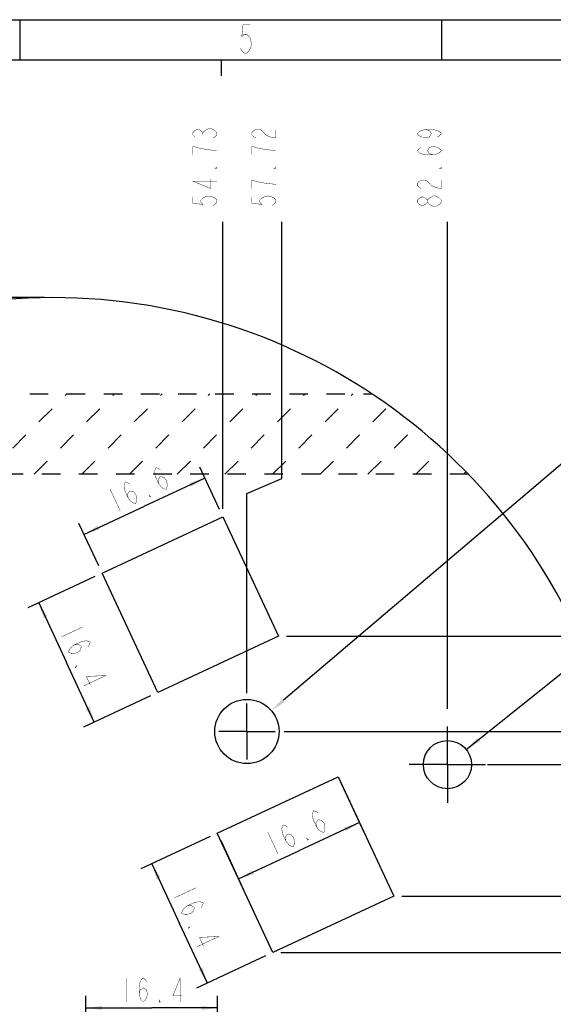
# Model space of a CAD drawing. Header units: millimetres. Extents: x 0 to 421, y 0 to 297.
# Tile 6 of 8: x 210 to 276, y 174 to 297. Entities that reach past the tile are written whole.
import ezdxf

# ---------------------------------------------------------------- set-up
doc = ezdxf.new("R2010")
doc.units = ezdxf.units.MM
doc.header["$LTSCALE"] = 23.1
doc.header["$PDMODE"] = 3
doc.header["$PDSIZE"] = 0.12
doc.linetypes.add('CENTER', pattern=[0.6, 0.375, -0.075, 0.075, -0.075])
doc.linetypes.add('HIDDEN', pattern=[0.2, 0.1, -0.1])
doc.layers.get('0').update_dxf_attribs({"linetype": 'CONTINUOUS'})
doc.layers.get('Defpoints').update_dxf_attribs({"linetype": 'CONTINUOUS'})
for name, color, linetype in [('11KW_MOTOR_DDXF_CONTINUOUS_LINE', 7, 'CONTINUOUS'), ('11KW_MOTOR_DRIVE_JDXF_DIMENSION', 7, 'CONTINUOUS'), ('11KW_MOTOR_DRIVE_JY_DXF_AXIS', 7, 'CONTINUOUS'), ('11KW_MOTOR_DRIVEDXF_HIDDEN_LINE', 7, 'CONTINUOUS'), ('13KW_HVAC_JY_DXF_FORMAT', 7, 'CONTINUOUS')]:
    doc.layers.add(name, color=color, linetype=linetype)
doc.styles.get("Standard").update_dxf_attribs({"font": 'txt', "width": 0.7})
doc.dimstyles.new('DIMSTYLE_2', dxfattribs={"dimtxt": 3, "dimasz": 2, "dimexe": 1.5, "dimexo": 1, "dimtad": 1, "dimdsep": 46, "dimtxsty": 'Standard', "dimblk": '_FILLED', "dimblk1": '_FILLED', "dimblk2": '_FILLED', "dimcen": 0.09, "dimazin": 2, "dimtp": 0.01, "dimtm": 0.01, "dimtfac": 1, "dimtofl": 0, "dimtmove": 0, "dimatfit": 1, "dimldrblk": '_FILLED', "dimfxl": 0, "dimtolj": 1, "dimarcsym": 0})
doc.dimstyles.new('DIMSTYLE_3', dxfattribs={"dimtxt": 3, "dimasz": 2, "dimexe": 1.5, "dimexo": 1, "dimgap": 0.75, "dimtad": 0, "dimtih": 1, "dimtoh": 1, "dimdsep": 46, "dimtxsty": 'Standard', "dimblk": '_FILLED', "dimblk1": '_FILLED', "dimblk2": '_FILLED', "dimcen": 0.09, "dimazin": 2, "dimtp": 0.01, "dimtm": 0.01, "dimtfac": 1, "dimtofl": 0, "dimtmove": 0, "dimatfit": 3, "dimldrblk": '_FILLED', "dimfxl": 0, "dimtolj": 1, "dimarcsym": 0})
doc.dimstyles.new('DIMSTYLE_4', dxfattribs={"dimtxt": 3, "dimasz": 2, "dimexe": 1.5, "dimexo": 1, "dimgap": 0.75, "dimtad": 1, "dimdec": 1, "dimdsep": 46, "dimtxsty": 'Standard', "dimblk": '_FILLED', "dimblk1": '_FILLED', "dimblk2": '_FILLED', "dimcen": 0.09, "dimazin": 2, "dimtp": 0.01, "dimtm": 0.01, "dimtfac": 1, "dimtdec": 1, "dimtofl": 0, "dimtmove": 0, "dimatfit": 3, "dimldrblk": '_FILLED', "dimfxl": 0, "dimtolj": 1, "dimarcsym": 0})
doc.dimstyles.get("Standard").update_dxf_attribs({"dimtxt": 3, "dimasz": 2, "dimexe": 1.5, "dimexo": 1, "dimtad": 1, "dimdsep": 46, "dimtxsty": 'Standard', "dimblk": '_FILLED', "dimblk1": '_FILLED', "dimblk2": '_FILLED', "dimcen": 0.09, "dimazin": 2, "dimtol": 1, "dimtp": 0.01, "dimtm": 0.01, "dimtfac": 1, "dimtofl": 0, "dimtmove": 0, "dimatfit": 3, "dimldrblk": '_FILLED', "dimfxl": 0, "dimtolj": 1, "dimarcsym": 0})

# ---------------------------------------------------------------- blocks, each defined once
blk = doc.blocks.new('_FILLED')
at = {"color": 0, "linetype": 'ByBlock'}
blk.add_solid([(0, 0), (-1, 0.125), (-1, -0.125)], dxfattribs=at)
blk = doc.blocks.new('*D3')
at = {"layer": '11KW_MOTOR_DRIVE_JDXF_DIMENSION', "color": 2, "linetype": 'Continuous'}
for p, q in [((140, 236.18), (129.1, 236.18)), ((129.1, 236.18), (140, 236.18)), ((152.77, 228.28), (140, 236.18))]:
    blk.add_line(p, q, dxfattribs=at)
at = {"layer": '11KW_MOTOR_DRIVE_JDXF_DIMENSION', "color": 2, "linetype": 'Continuous', "xscale": 2, "yscale": 2, "zscale": 2, "rotation": 328.2652906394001}
blk.add_blockref('_FILLED', (152.77, 228.28), dxfattribs=at)
blk = doc.blocks.new('*D9')
at = {"layer": '11KW_MOTOR_DRIVE_JDXF_DIMENSION', "color": 2, "linetype": 'Continuous'}
blk.add_line((213.01, 262.41), (133.55, 262.41), dxfattribs=at)
blk = doc.blocks.new('*D18')
at = {"layer": '11KW_MOTOR_DRIVE_JDXF_DIMENSION', "color": 2, "linetype": 'Continuous'}
for p, q in [((242.58, 239.87), (242.58, 271.85)), ((238.23, 238.01), (242.58, 239.87)), ((238.23, 213.16), (238.23, 238.01))]:
    blk.add_line(p, q, dxfattribs=at)
blk = doc.blocks.new('*D19')
at = {"layer": '11KW_MOTOR_DRIVE_JDXF_DIMENSION', "color": 2, "linetype": 'Continuous'}
blk.add_line((263.2, 211.22), (263.2, 271.85), dxfattribs=at)
blk = doc.blocks.new('*D20')
at = {"layer": '11KW_MOTOR_DRIVE_JDXF_DIMENSION', "color": 2, "linetype": 'Continuous'}
blk.add_line((268.18, 204.26), (297.52, 204.26), dxfattribs=at)
blk = doc.blocks.new('*D22')
at = {"layer": '11KW_MOTOR_DRIVE_JDXF_DIMENSION', "color": 2, "linetype": 'Continuous'}
blk.add_line((242.85, 208.39), (297.52, 208.39), dxfattribs=at)
blk = doc.blocks.new('*D30')
at = {"layer": '11KW_MOTOR_DRIVE_JDXF_DIMENSION', "color": 2, "linetype": 'Continuous'}
for p, q in [((265.54, 206.14), (290.13, 225.85)), ((290.13, 225.85), (301.03, 225.85)), ((301.03, 225.85), (290.13, 225.85))]:
    blk.add_line(p, q, dxfattribs=at)
at = {"layer": '11KW_MOTOR_DRIVE_JDXF_DIMENSION', "color": 2, "linetype": 'Continuous', "xscale": 2, "yscale": 2, "zscale": 2, "rotation": 218.7178261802}
blk.add_blockref('_FILLED', (265.54, 206.14), dxfattribs=at)
blk = doc.blocks.new('*D34')
at = {"layer": '11KW_MOTOR_DRIVE_JDXF_DIMENSION', "color": 2, "linetype": 'Continuous'}
for p, q in [((219.28, 227.67), (210.94, 223.78)), ((212.3, 224.41), (215.76, 216.98)), ((219.22, 209.56), (215.76, 216.98)), ((226.21, 212.81), (217.86, 208.92))]:
    blk.add_line(p, q, dxfattribs=at)
at = {"layer": '11KW_MOTOR_DRIVE_JDXF_DIMENSION', "color": 2, "linetype": 'Continuous', "xscale": 2, "yscale": 2, "zscale": 2}
for p, rotation in [((212.3, 224.41), 115.0000231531), ((219.22, 209.56), 295.0000231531)]:
    blk.add_blockref('_FILLED', p, dxfattribs=dict(at, rotation=rotation))
blk = doc.blocks.new('*D35')
at = {"layer": '11KW_MOTOR_DRIVE_JDXF_DIMENSION', "color": 2, "linetype": 'Continuous'}
for p, q in [((234.82, 236.02), (232.35, 241.3)), ((232.98, 239.94), (225.46, 236.44)), ((217.93, 232.93), (225.46, 236.44)), ((219.77, 229), (217.3, 234.29))]:
    blk.add_line(p, q, dxfattribs=at)
at = {"layer": '11KW_MOTOR_DRIVE_JDXF_DIMENSION', "color": 2, "linetype": 'Continuous', "xscale": 2, "yscale": 2, "zscale": 2}
for p, rotation in [((232.98, 239.94), 25.0001497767), ((217.93, 232.93), 205.0001497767)]:
    blk.add_blockref('_FILLED', p, dxfattribs=dict(at, rotation=rotation))
blk = doc.blocks.new('*D36')
at = {"layer": '11KW_MOTOR_DRIVE_JDXF_DIMENSION', "color": 2, "linetype": 'Continuous'}
for p, q in [((250.01, 201.84), (252.87, 195.69)), ((252.24, 197.05), (244.71, 193.54)), ((234.96, 194.82), (237.82, 188.67)), ((237.19, 190.03), (244.71, 193.54))]:
    blk.add_line(p, q, dxfattribs=at)
at = {"layer": '11KW_MOTOR_DRIVE_JDXF_DIMENSION', "color": 2, "linetype": 'Continuous', "xscale": 2, "yscale": 2, "zscale": 2}
for p, rotation in [((252.24, 197.05), 25.0002049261), ((237.19, 190.03), 205.0002049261)]:
    blk.add_blockref('_FILLED', p, dxfattribs=dict(at, rotation=rotation))
blk = doc.blocks.new('*D37')
at = {"layer": '11KW_MOTOR_DRIVE_JDXF_DIMENSION', "color": 2, "linetype": 'Continuous'}
for p, q in [((233.63, 195.31), (225.02, 191.29)), ((226.38, 191.93), (229.84, 184.5)), ((233.31, 177.07), (229.84, 184.5)), ((240.55, 180.45), (231.95, 176.44))]:
    blk.add_line(p, q, dxfattribs=at)
at = {"layer": '11KW_MOTOR_DRIVE_JDXF_DIMENSION', "color": 2, "linetype": 'Continuous', "xscale": 2, "yscale": 2, "zscale": 2}
for p, rotation in [((226.38, 191.93), 115.0002344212), ((233.31, 177.07), 295.0002344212)]:
    blk.add_blockref('_FILLED', p, dxfattribs=dict(at, rotation=rotation))
blk = doc.blocks.new('*D42')
at = {"layer": '11KW_MOTOR_DRIVE_JDXF_DIMENSION', "color": 2, "linetype": 'Continuous'}
blk.add_line((242.46, 180.87), (297.52, 180.87), dxfattribs=at)
blk = doc.blocks.new('*D43')
at = {"layer": '11KW_MOTOR_DRIVE_JDXF_DIMENSION', "color": 2, "linetype": 'Continuous'}
blk.add_line((257.51, 187.89), (297.52, 187.89), dxfattribs=at)
blk = doc.blocks.new('*D46')
at = {"layer": '11KW_MOTOR_DRIVE_JDXF_DIMENSION', "color": 2, "linetype": 'Continuous'}
blk.add_line((235.24, 236.11), (235.24, 271.85), dxfattribs=at)
blk = doc.blocks.new('*D47')
at = {"layer": '11KW_MOTOR_DRIVE_JDXF_DIMENSION', "color": 2, "linetype": 'Continuous'}
blk.add_line((243.16, 220.26), (297.52, 220.26), dxfattribs=at)
blk = doc.blocks.new('*D51')
at = {"layer": '11KW_MOTOR_DRIVE_JDXF_DIMENSION', "color": 2, "linetype": 'Continuous'}
for p, q in [((218.18, 170.77), (218.18, 175.47)), ((234.57, 170.77), (234.57, 175.47)), ((218.18, 173.97), (226.38, 173.97)), ((234.57, 173.97), (226.38, 173.97))]:
    blk.add_line(p, q, dxfattribs=at)
at = {"layer": '11KW_MOTOR_DRIVE_JDXF_DIMENSION', "color": 2, "linetype": 'Continuous', "xscale": 2, "yscale": 2, "zscale": 2, "rotation": 180}
blk.add_blockref('_FILLED', (218.18, 173.97), dxfattribs=at)
at = {"layer": '11KW_MOTOR_DRIVE_JDXF_DIMENSION', "color": 2, "linetype": 'Continuous', "xscale": 2, "yscale": 2, "zscale": 2}
blk.add_blockref('_FILLED', (234.57, 173.97), dxfattribs=at)
blk = doc.blocks.new('*D53')
at = {"layer": '11KW_MOTOR_DRIVE_JDXF_DIMENSION', "color": 0, "linetype": 'Continuous', "lineweight": -2}
for p, q in [((287.14, 249.96), (242.8, 212.27)), ((295.61, 249.96), (287.14, 249.96))]:
    blk.add_line(p, q, dxfattribs=at)
at = {"layer": 'Defpoints', "color": 0, "linetype": 'Continuous'}
for p in [(241.28, 210.98), (235.18, 205.8)]:
    blk.add_point(p, dxfattribs=at)
at = {"layer": '11KW_MOTOR_DRIVE_JDXF_DIMENSION', "color": 0, "linetype": 'Continuous', "lineweight": -2, "xscale": 2, "yscale": 2, "zscale": 2, "rotation": 220.3625546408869}
blk.add_blockref('_FILLED', (241.28, 210.98), dxfattribs=at)
at = {"layer": '11KW_MOTOR_DRIVE_JDXF_DIMENSION', "color": 0, "linetype": 'Continuous', "insert": (300.09, 249.96), "char_height": 3, "attachment_point": 5}
blk.add_mtext('\\A1;3-∅8', dxfattribs=at)

msp = doc.modelspace()

# ---------------------------------------------------------------- linework, layer by layer
at = {"layer": '11KW_MOTOR_DDXF_CONTINUOUS_LINE', "color": 7, "linetype": 'Continuous'}
for p, q in [((220.18816, 228.09129), (235.23833, 235.10934)), ((235.23833, 235.10934), (242.16489, 220.25502)), ((227.11486, 213.23695), (220.18816, 228.09129)), ((242.16489, 220.25502), (227.11486, 213.23695)), ((234.53273, 195.7286), (249.58291, 202.74667)), ((249.58291, 202.74667), (256.50961, 187.89232)), ((241.45945, 180.87435), (234.53273, 195.7286)), ((256.50961, 187.89232), (241.45945, 180.87435))]:
    msp.add_line(p, q, dxfattribs=at)
for centre, radius in [((238.2272, 208.3875), 4), ((263.20119, 204.26422), 3)]:
    msp.add_circle(centre, radius, dxfattribs=at)
msp.add_arc((214.00947, 190.40994), 72, 300.2136481, 239.7863519, dxfattribs=at)
at = {"layer": '11KW_MOTOR_DRIVE_JDXF_DIMENSION', "color": 2, "linetype": 'Continuous', "const_width": 0.05}
for points in [[(231.73833, 282.40879), (231.48834, 282.67129), (231.48834, 282.93379), (231.73833, 283.19629), (231.98832, 283.32754), (232.23834, 283.32754), (232.48833, 283.19629), (232.73832, 282.93379), (232.98833, 283.19629), (233.23833, 283.32754), (233.48834, 283.45879), (233.73833, 283.45879)], [(233.73833, 283.45879), (234.23834, 283.19629), (234.48833, 282.93379), (234.48833, 282.67129), (234.23834, 282.40879), (233.98832, 282.27754)], [(239.33473, 282.27754), (239.08472, 282.40879), (238.83473, 282.67129), (238.83473, 282.93379), (239.08472, 283.19629), (239.33473, 283.32754), (239.83474, 283.32754), (240.08473, 283.19629), (240.33472, 282.93379), (240.58474, 282.67129), (241.08472, 282.40879), (241.83474, 282.27754), (241.83474, 283.32754)], [(260.45119, 283.32754), (260.9512, 283.19629), (261.20119, 282.80254), (260.9512, 282.40879), (260.45119, 282.27754), (259.95119, 282.40879), (259.7012, 282.54004), (259.45118, 282.80254), (259.7012, 283.06504), (259.95119, 283.19629), (260.45119, 283.32754), (261.45118, 283.32754), (261.95119, 283.19629), (262.2012, 283.06504), (262.45119, 282.80254), (262.2012, 282.54004), (261.95119, 282.40879)], [(232.73832, 282.67129), (232.73832, 282.93379)], [(231.48834, 281.22754), (231.48834, 280.17754)], [(234.48833, 280.70254), (233.23833, 280.83379), (232.48833, 280.96504), (231.48834, 281.22754)], [(239.83474, 280.96504), (238.83473, 281.22754), (238.83473, 280.17754)], [(241.83474, 280.70254), (240.58474, 280.83379), (239.83474, 280.96504)], [(261.45118, 280.17754), (260.9512, 280.30879), (260.70118, 280.70254), (260.9512, 281.09629), (261.45118, 281.22754), (261.95119, 281.09629), (262.2012, 280.96504), (262.45119, 280.70254), (262.2012, 280.44004), (261.95119, 280.30879), (261.45118, 280.17754), (260.45119, 280.17754), (259.95119, 280.30879), (259.7012, 280.44004), (259.45118, 280.70254), (259.7012, 280.96504), (259.95119, 281.09629)], [(234.48833, 278.60254), (234.48833, 278.47129), (234.23834, 278.47129), (234.48833, 278.60254)], [(241.83474, 278.60254), (241.83474, 278.47129), (241.58472, 278.47129), (241.83474, 278.60254)], [(262.45119, 278.60254), (262.45119, 278.47129), (262.2012, 278.47129), (262.45119, 278.60254)], [(234.48833, 276.89629), (231.48834, 276.89629), (233.73833, 275.97754), (233.73833, 277.15879)], [(239.83474, 276.76504), (238.83473, 277.02754), (238.83473, 275.97754)], [(259.95119, 275.97754), (259.7012, 276.10879), (259.45118, 276.37129), (259.45118, 276.63379), (259.7012, 276.89629), (259.95119, 277.02754), (260.45119, 277.02754), (260.70118, 276.89629), (261.20119, 276.37129)], [(261.20119, 276.37129), (261.7012, 276.10879), (262.45119, 275.97754), (262.45119, 277.02754)], [(241.83474, 276.50254), (240.58474, 276.63379), (239.83474, 276.76504)], [(231.48834, 274.92754), (231.48834, 274.14004), (232.73832, 274.00879), (232.48833, 274.27129), (232.48833, 274.53379), (232.73832, 274.79629), (232.98833, 274.92754), (233.48834, 275.05879), (233.98832, 274.92754), (234.23834, 274.79629), (234.48833, 274.53379), (234.48833, 274.27129), (234.23834, 274.00879), (233.98832, 273.87754)], [(238.83473, 274.92754), (238.83473, 274.14004), (240.08473, 274.00879), (239.83474, 274.27129), (239.83474, 274.53379), (240.08473, 274.79629), (240.33472, 274.92754), (240.83473, 275.05879), (241.33473, 274.92754), (241.58472, 274.79629), (241.83474, 274.53379), (241.83474, 274.27129), (241.58472, 274.00879), (241.33473, 273.87754)], [(260.70118, 274.27129), (260.45119, 274.00879), (260.2012, 273.87754), (259.95119, 273.87754), (259.7012, 274.00879), (259.45118, 274.27129), (259.45118, 274.53379), (259.7012, 274.79629), (259.95119, 274.92754), (260.2012, 274.92754), (260.45119, 274.79629), (260.70118, 274.53379)], [(261.45118, 273.74629), (260.9512, 274.00879), (260.70118, 274.27129), (260.70118, 274.53379), (260.9512, 274.79629)], [(260.9512, 274.79629), (261.45118, 275.05879), (261.7012, 275.05879), (262.2012, 274.79629)], [(262.2012, 274.79629), (262.45119, 274.53379), (262.45119, 274.27129)], [(262.45119, 274.27129), (262.2012, 274.00879), (261.95119, 273.87754), (261.7012, 273.74629), (261.45118, 273.74629)], [(227.25407, 239.20388), (227.16171, 239.7125), (227.41293, 240.10548), (227.87543, 240.04531), (228.20571, 239.64764), (228.29804, 239.13902), (228.28477, 238.85696), (228.15252, 238.51945), (227.80896, 238.63509), (227.58435, 238.8062), (227.25407, 239.20388), (226.83145, 240.11019), (226.73909, 240.61881), (226.7524, 240.90085), (226.88465, 241.23838), (227.2282, 241.12274), (227.45281, 240.95163)], [(223.44759, 237.42887), (223.35523, 237.93749), (223.60645, 238.33047), (224.06895, 238.27031), (224.3992, 237.87264), (224.49156, 237.36399), (224.47826, 237.08196), (224.34601, 236.74445), (224.00245, 236.86009), (223.77784, 237.0312), (223.44759, 237.42887), (223.02497, 238.33519), (222.93261, 238.84381), (222.94592, 239.12584), (223.07817, 239.46335), (223.42172, 239.34771), (223.64633, 239.17663)], [(221.17491, 238.57585), (222.44278, 235.85695)], [(226.24926, 237.63195), (226.13032, 237.57648), (226.02465, 237.80306), (226.24926, 237.63195)], [(217.82755, 221.42401), (215.10865, 220.15614)], [(216.68057, 219.15134), (217.18919, 219.2437), (217.58217, 218.99248), (217.52201, 218.52998), (217.12431, 218.1997), (216.61569, 218.10736), (216.33366, 218.12064), (215.99613, 218.25289), (216.11176, 218.59647), (216.28288, 218.82106), (216.68057, 219.15134), (217.58687, 219.57395), (218.09551, 219.66631), (218.37754, 219.65301), (218.71505, 219.52076), (218.59941, 219.1772), (218.4283, 218.95259)], [(216.88363, 216.34966), (216.82818, 216.46861), (217.05474, 216.57427), (216.88363, 216.34966)], [(217.93755, 214.08955), (220.65647, 215.35742), (218.22899, 215.23919), (218.7282, 214.1686)], [(246.90291, 196.49472), (246.81055, 197.00333), (247.06177, 197.39632), (247.52427, 197.33615), (247.85453, 196.93845), (247.94689, 196.42983), (247.93361, 196.1478), (247.80136, 195.81029), (247.45778, 195.92593), (247.23319, 196.09702), (246.90291, 196.49472), (246.4803, 197.40101), (246.38793, 197.90963), (246.40124, 198.19169), (246.53349, 198.52919), (246.87705, 198.41355), (247.10166, 198.24244)], [(243.09643, 194.71969), (243.00407, 195.22833), (243.25526, 195.62131), (243.71779, 195.56115), (244.04804, 195.16345), (244.14041, 194.65483), (244.1271, 194.37277), (243.99485, 194.03526), (243.6513, 194.1509), (243.42668, 194.32202), (243.09643, 194.71969), (242.67382, 195.626), (242.58145, 196.13462), (242.59476, 196.41668), (242.72701, 196.75419), (243.07057, 196.63855), (243.29518, 196.46744)], [(240.82375, 195.86669), (242.09162, 193.14776)], [(245.89811, 194.92277), (245.77916, 194.86732), (245.67349, 195.09388), (245.89811, 194.92277)], [(231.91047, 188.9393), (229.19154, 187.67146)], [(230.76347, 186.66663), (231.27211, 186.75899), (231.66509, 186.5078), (231.6049, 186.04528), (231.20723, 185.71501), (230.69861, 185.62265), (230.41655, 185.63596), (230.07905, 185.76821), (230.19468, 186.11176), (230.3658, 186.33638), (230.76347, 186.66663), (231.66979, 187.08927), (232.1784, 187.18163), (232.46046, 187.16833), (232.79797, 187.03608), (232.68233, 186.69252), (232.51122, 186.46791)], [(230.96655, 183.86497), (230.9111, 183.98391), (231.13766, 184.08957), (230.96655, 183.86497)], [(232.02047, 181.60486), (234.73939, 182.87273), (232.31191, 182.75449), (232.81115, 181.68392)], [(223.22585, 177.71763), (223.22585, 174.71764)], [(224.80085, 175.71764), (224.9321, 176.21763), (225.32585, 176.46763), (225.7196, 176.21763), (225.85085, 175.71764), (225.7196, 175.21763), (225.58835, 174.96764), (225.32585, 174.71764), (225.06335, 174.96764), (224.9321, 175.21763), (224.80085, 175.71764), (224.80085, 176.71763), (224.9321, 177.21763), (225.06335, 177.46763), (225.32585, 177.71763), (225.58835, 177.46763), (225.7196, 177.21763)], [(229.9196, 174.71764), (229.9196, 177.71763), (229.00085, 175.46763), (230.1821, 175.46763)], [(227.42585, 174.71764), (227.2946, 174.71764), (227.2946, 174.96764), (227.42585, 174.71764)]]:
    msp.add_lwpolyline(points, dxfattribs=at)
at = {"layer": '11KW_MOTOR_DRIVE_JY_DXF_AXIS', "color": 7, "linetype": 'CENTER'}
for p, q in [((238.2272, 208.3875), (238.2272, 211.8875)), ((238.2272, 208.3875), (234.7272, 208.3875)), ((238.2272, 208.3875), (241.7272, 208.3875)), ((238.2272, 208.3875), (238.2272, 204.8875)), ((263.20119, 204.26422), (263.20119, 209.01422)), ((263.20119, 204.26422), (258.45119, 204.26422)), ((263.20119, 204.26422), (267.95119, 204.26422)), ((263.20119, 204.26422), (263.20119, 199.51422))]:
    msp.add_line(p, q, dxfattribs=at)
at = {"layer": '11KW_MOTOR_DRIVEDXF_HIDDEN_LINE', "color": 8, "linetype": 'HIDDEN'}
for p, q in [((174.20997, 250.40994), (253.80896, 250.40994)), ((205.78785, 240.40994), (215.78785, 250.40994)), ((211.72755, 240.40994), (221.72755, 250.40994)), ((217.66724, 240.40994), (227.66724, 250.40994)), ((223.60694, 240.40994), (233.60694, 250.40994)), ((229.54664, 240.40994), (239.54664, 250.40994)), ((235.48633, 240.40994), (245.48633, 250.40994)), ((241.42603, 240.40994), (251.42603, 250.40994)), ((247.36573, 240.40994), (255.91455, 248.95876)), ((253.30542, 240.40994), (259.28704, 246.39156)), ((259.7277, 246.03226), (259.72581, 246.03382)), ((259.24512, 240.40994), (262.48322, 243.64804)), ((265.8168, 240.40994), (162.20213, 240.40994)), ((265.18482, 240.40994), (265.50544, 240.73056))]:
    msp.add_line(p, q, dxfattribs=at)
at = {"layer": '13KW_HVAC_JY_DXF_FORMAT', "color": 2, "linetype": 'Continuous'}
for p, q in [((0, 297), (420, 297)), ((210, 292), (210, 297)), ((262.5, 292), (262.5, 297))]:
    msp.add_line(p, q, dxfattribs=at)
at = {"layer": '13KW_HVAC_JY_DXF_FORMAT', "color": 7, "linetype": 'Continuous'}
for p, q in [((25, 292), (415, 292)), ((235, 292), (235, 290))]:
    msp.add_line(p, q, dxfattribs=at)
at = {"layer": '13KW_HVAC_JY_DXF_FORMAT', "color": 2, "linetype": 'Continuous', "const_width": 0.05}
msp.add_lwpolyline([(238.65613, 296.347), (237.73738, 296.347), (237.58424, 294.88866), (237.8905, 295.18033), (238.19676, 295.18033), (238.50299, 294.88866), (238.65613, 294.59702), (238.80925, 294.01367), (238.65613, 293.43033), (238.50299, 293.13868), (238.19676, 292.84701), (237.8905, 292.84701), (237.58424, 293.13868), (237.43112, 293.43033)], dxfattribs=at)

# ---------------------------------------------------------------- dimensions: what is measured, and where the dimension line sits
at = {"layer": '11KW_MOTOR_DRIVE_JDXF_DIMENSION', "color": 2, "linetype": 'Continuous'}
for feature_location, offset, dtype, origin, picture, middle in [((238.2272, 213.16242), (4.35753, 58.69012), 1, (180.50947, 212.16242), '*D18', (241.83473, 273.35255)), ((263.20119, 211.22396), (0, 60.62858), 1, (180.50947, 210.22396), '*D19', (262.45119, 273.35255)), ((235.23833, 236.10934), (0, 35.7432), 1, (180.50947, 235.10934), '*D46', (234.48833, 273.35255)), ((213.00947, 262.40994), (-79.457, 0), 0, (214.00947, 118.40994), '*D9', (125.75247, 263.15994)), ((243.16489, 220.25502), (54.35373, 0), 0, (242.16489, 118.40994), '*D47', (299.01862, 221.00502)), ((242.85275, 208.3875), (54.66588, 0), 0, (241.85275, 118.40994), '*D22', (299.01862, 209.1375)), ((268.18198, 204.26422), (29.33665, 0), 0, (263.20119, 118.40994), '*D20', (299.01862, 205.01422)), ((257.50961, 187.89232), (40.00901, 0), 0, (256.50961, 118.40994), '*D43', (299.01862, 188.64232)), ((242.45945, 180.87435), (55.05917, 0), 0, (241.45945, 118.40994), '*D42', (299.01862, 181.62435))]:
    dim = msp.add_ordinate_dim(feature_location=feature_location, offset=offset, dtype=dtype, origin=origin, dimstyle='DIMSTYLE_3', override={"dimtad": 1, "dimtih": 0, "dimtoh": 0}, dxfattribs=at)
    dim.commit()
    dim.dimension.update_dxf_attribs({"geometry": picture, "text_midpoint": middle})
for p1, p2, text, dimstyle, override, picture, middle in [((235.17935, 205.79701), (241.27505, 210.97799), '3-<>', 'Standard', {"dimscale": 1, "dimtad": 0, "dimtoh": 1, "dimdec": 4, "dimcen": 0, "dimadec": 0, "dimtol": 0, "dimtdec": 4, "dimtzin": 0}, '*D53', (300.0887, 249.95936)), ((152.774, 228.281), (275.24494, 152.53888), '?<>', 'DIMSTYLE_2', {"dimtih": 1, "dimtoh": 1, "dimpost": '<>'}, '*D3', (130.00243, 236.93032)), ((265.5419, 206.14068), (260.86048, 202.38776), '3-?<>', 'DIMSTYLE_2', {"dimtih": 1, "dimtoh": 1, "dimpost": '<>'}, '*D30', (291.12814, 226.60053))]:
    dim = msp.add_diameter_dim_2p(p1=p1, p2=p2, text=text, dimstyle=dimstyle, override=override, dxfattribs=at)
    dim.commit()
    dim.dimension.update_dxf_attribs({"geometry": picture, "text_midpoint": middle, "dimtype": 163})
for base, p1, p2, angle, picture, middle in [((232.98356, 239.94469), (220.18816, 228.09129), (235.23833, 235.10934), 25.0001498, '*D35', (221.80812, 234.73346)), ((212.29681, 224.41148), (227.11486, 213.23695), (220.18816, 228.09129), 115.0000232, '*D34', (213.98516, 220.79081)), ((252.23848, 197.05183), (234.53273, 195.7286), (249.58291, 202.74667), 25.0002049, '*D36', (241.45696, 192.02428)), ((226.37971, 191.92674), (241.45945, 180.87435), (234.53273, 195.7286), 115.0002344, '*D37', (228.06806, 188.3061))]:
    dim = msp.add_linear_dim(base=base, p1=p1, p2=p2, angle=angle, dimstyle='DIMSTYLE_4', dxfattribs=at)
    dim.commit()
    dim.dimension.update_dxf_attribs({"geometry": picture, "text_midpoint": middle, "dimtype": 160})
dim = msp.add_linear_dim(base=(234.57084, 173.96763), p1=(218.18083, 169.77135), p2=(234.57084, 169.77135), dimstyle='DIMSTYLE_4', dxfattribs=at)
dim.commit()
dim.dimension.update_dxf_attribs({"geometry": '*D51', "text_midpoint": (222.17584, 173.96763), "dimtype": 160})

doc.saveas('drawing.dxf')
